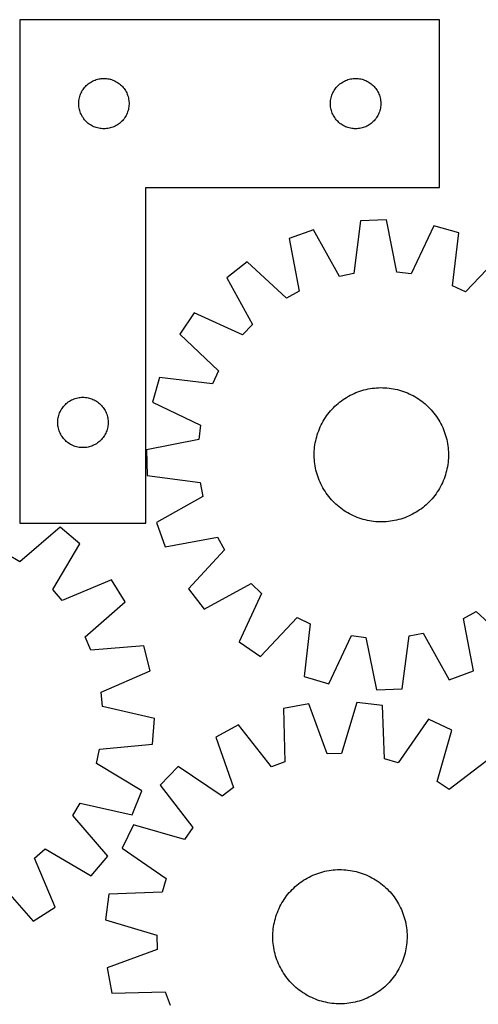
# Model space of a CAD drawing. Header units: millimetres. Extents: x 7 to 1493, y 7 to 2993.
# Tile 12 of 13: x 896 to 1170, y 2407 to 2993. Entities that reach past the tile are written whole.
import ezdxf

# ---------------------------------------------------------------- set-up
doc = ezdxf.new("R2010")
doc.units = ezdxf.units.MM
doc.layers.add('COMMON', color=5, linetype='CONTINUOUS', true_color=0x0000ff)
doc.layers.add('CUT', color=7, linetype='CONTINUOUS', true_color=0x000000)

msp = doc.modelspace()

# ---------------------------------------------------------------- linework, layer by layer
at = {"layer": 'COMMON'}
msp.add_line((896.322894, 2993.47663), (896.322894, 2743.47663), dxfattribs=at)
at = {"layer": 'CUT'}
for p, q in [((896.422895, 2993.47663), (896.422895, 2693.47663)), ((1146.422895, 2993.47663), (896.422895, 2993.47663)), ((1146.422895, 2893.47663), (1146.422895, 2993.47663)), ((939.716488, 2956.893936), (940.416087, 2957.221384)), ((940.416087, 2957.221384), (941.131614, 2957.512382)), ((941.131614, 2957.512382), (941.861173, 2957.766161)), ((941.861173, 2957.766161), (942.602829, 2957.982046)), ((942.602829, 2957.982046), (943.354614, 2958.159465)), ((943.354614, 2958.159465), (944.114537, 2958.297949)), ((944.114537, 2958.297949), (944.88058, 2958.397128)), ((944.88058, 2958.397128), (945.650714, 2958.456742)), ((945.650714, 2958.456742), (946.422895, 2958.47663)), ((946.422895, 2958.47663), (947.195077, 2958.456742)), ((947.195077, 2958.456742), (947.96521, 2958.397128)), ((947.96521, 2958.397128), (948.731254, 2958.297949)), ((948.731254, 2958.297949), (949.491176, 2958.159465)), ((949.491176, 2958.159465), (950.242962, 2957.982046)), ((950.242962, 2957.982046), (950.984618, 2957.766161)), ((950.984618, 2957.766161), (951.714177, 2957.512382)), ((951.714177, 2957.512382), (952.429704, 2957.221384)), ((952.429704, 2957.221384), (953.129302, 2956.893936)), ((1089.716488, 2956.893936), (1090.416087, 2957.221384)), ((1090.416087, 2957.221384), (1091.131614, 2957.512382)), ((1091.131614, 2957.512382), (1091.861173, 2957.766161)), ((1091.861173, 2957.766161), (1092.602829, 2957.982046)), ((1092.602829, 2957.982046), (1093.354614, 2958.159465)), ((1093.354614, 2958.159465), (1094.114537, 2958.297949)), ((1094.114537, 2958.297949), (1094.88058, 2958.397128)), ((1094.88058, 2958.397128), (1095.650714, 2958.456742)), ((1095.650714, 2958.456742), (1096.422895, 2958.47663)), ((1096.422895, 2958.47663), (1097.195077, 2958.456742)), ((1097.195077, 2958.456742), (1097.96521, 2958.397128)), ((1097.96521, 2958.397128), (1098.731254, 2958.297949)), ((1098.731254, 2958.297949), (1099.491176, 2958.159465)), ((1099.491176, 2958.159465), (1100.242962, 2957.982046)), ((1100.242962, 2957.982046), (1100.984618, 2957.766161)), ((1100.984618, 2957.766161), (1101.714177, 2957.512382)), ((1101.714177, 2957.512382), (1102.429704, 2957.221384)), ((1102.429704, 2957.221384), (1103.129302, 2956.893936)), ((933.182713, 2950.526281), (933.563176, 2951.198522)), ((933.563176, 2951.198522), (933.97774, 2951.850286)), ((933.97774, 2951.850286), (934.425307, 2952.479844)), ((934.425307, 2952.479844), (934.904689, 2953.085528)), ((934.904689, 2953.085528), (935.414615, 2953.66573)), ((935.414615, 2953.66573), (935.953733, 2954.218913)), ((935.953733, 2954.218913), (936.520614, 2954.743609)), ((936.520614, 2954.743609), (937.113753, 2955.238427)), ((937.113753, 2955.238427), (937.731579, 2955.702055)), ((937.731579, 2955.702055), (938.372452, 2956.133264)), ((938.372452, 2956.133264), (939.034674, 2956.530909)), ((939.034674, 2956.530909), (939.716488, 2956.893936)), ((953.129302, 2956.893936), (953.811116, 2956.530909)), ((953.811116, 2956.530909), (954.473338, 2956.133264)), ((954.473338, 2956.133264), (955.114212, 2955.702055)), ((955.114212, 2955.702055), (955.732038, 2955.238427)), ((955.732038, 2955.238427), (956.325177, 2954.743609)), ((956.325177, 2954.743609), (956.892058, 2954.218913)), ((956.892058, 2954.218913), (957.431176, 2953.66573)), ((957.431176, 2953.66573), (957.941102, 2953.085528)), ((957.941102, 2953.085528), (958.420484, 2952.479844)), ((958.420484, 2952.479844), (958.868051, 2951.850286)), ((958.868051, 2951.850286), (959.282615, 2951.198522)), ((959.282615, 2951.198522), (959.663077, 2950.526281)), ((1083.182713, 2950.526281), (1083.563176, 2951.198522)), ((1083.563176, 2951.198522), (1083.97774, 2951.850286)), ((1083.97774, 2951.850286), (1084.425307, 2952.479844)), ((1084.425307, 2952.479844), (1084.904689, 2953.085528)), ((1084.904689, 2953.085528), (1085.414615, 2953.66573)), ((1085.414615, 2953.66573), (1085.953733, 2954.218913)), ((1085.953733, 2954.218913), (1086.520614, 2954.743609)), ((1086.520614, 2954.743609), (1087.113753, 2955.238427)), ((1087.113753, 2955.238427), (1087.731579, 2955.702055)), ((1087.731579, 2955.702055), (1088.372452, 2956.133264)), ((1088.372452, 2956.133264), (1089.034674, 2956.530909)), ((1089.034674, 2956.530909), (1089.716488, 2956.893936)), ((1103.129302, 2956.893936), (1103.811116, 2956.530909)), ((1103.811116, 2956.530909), (1104.473338, 2956.133264)), ((1104.473338, 2956.133264), (1105.114212, 2955.702055)), ((1105.114212, 2955.702055), (1105.732038, 2955.238427)), ((1105.732038, 2955.238427), (1106.325177, 2954.743609)), ((1106.325177, 2954.743609), (1106.892058, 2954.218913)), ((1106.892058, 2954.218913), (1107.431176, 2953.66573)), ((1107.431176, 2953.66573), (1107.941102, 2953.085528)), ((1107.941102, 2953.085528), (1108.420484, 2952.479844)), ((1108.420484, 2952.479844), (1108.868051, 2951.850286)), ((1108.868051, 2951.850286), (1109.282615, 2951.198522)), ((1109.282615, 2951.198522), (1109.663077, 2950.526281)), ((931.467632, 2944.634262), (931.547055, 2945.402605)), ((931.547055, 2945.402605), (931.665926, 2946.165842)), ((931.665926, 2946.165842), (931.82393, 2946.921946)), ((931.82393, 2946.921946), (932.020647, 2947.668915)), ((932.020647, 2947.668915), (932.255557, 2948.404766)), ((932.255557, 2948.404766), (932.528036, 2949.127549)), ((932.528036, 2949.127549), (932.837361, 2949.835346)), ((932.837361, 2949.835346), (933.182713, 2950.526281)), ((959.663077, 2950.526281), (960.008429, 2949.835346)), ((960.008429, 2949.835346), (960.317755, 2949.127549)), ((960.317755, 2949.127549), (960.590234, 2948.404766)), ((960.590234, 2948.404766), (960.825143, 2947.668915)), ((960.825143, 2947.668915), (961.021861, 2946.921946)), ((961.021861, 2946.921946), (961.179865, 2946.165842)), ((961.179865, 2946.165842), (961.298735, 2945.402605)), ((961.298735, 2945.402605), (961.378158, 2944.634262)), ((1081.467632, 2944.634262), (1081.547055, 2945.402605)), ((1081.547055, 2945.402605), (1081.665926, 2946.165842)), ((1081.665926, 2946.165842), (1081.82393, 2946.921946)), ((1081.82393, 2946.921946), (1082.020647, 2947.668915)), ((1082.020647, 2947.668915), (1082.255557, 2948.404766)), ((1082.255557, 2948.404766), (1082.528036, 2949.127549)), ((1082.528036, 2949.127549), (1082.837361, 2949.835346)), ((1082.837361, 2949.835346), (1083.182713, 2950.526281)), ((1109.663077, 2950.526281), (1110.008429, 2949.835346)), ((1110.008429, 2949.835346), (1110.317755, 2949.127549)), ((1110.317755, 2949.127549), (1110.590234, 2948.404766)), ((1110.590234, 2948.404766), (1110.825143, 2947.668915)), ((1110.825143, 2947.668915), (1111.021861, 2946.921946)), ((1111.021861, 2946.921946), (1111.179865, 2946.165842)), ((1111.179865, 2946.165842), (1111.298735, 2945.402605)), ((1111.298735, 2945.402605), (1111.378158, 2944.634262)), ((931.427868, 2943.862849), (931.467632, 2944.634262)), ((931.427868, 2943.090411), (931.427868, 2943.862849)), ((931.467632, 2942.318998), (931.427868, 2943.090411)), ((931.547055, 2941.550655), (931.467632, 2942.318998)), ((931.665926, 2940.787419), (931.547055, 2941.550655)), ((931.82393, 2940.031314), (931.665926, 2940.787419)), ((932.020647, 2939.284346), (931.82393, 2940.031314)), ((961.021861, 2940.031314), (960.825143, 2939.284346)), ((961.179865, 2940.787419), (961.021861, 2940.031314)), ((961.298735, 2941.550655), (961.179865, 2940.787419)), ((961.378158, 2942.318998), (961.298735, 2941.550655)), ((961.378158, 2944.634262), (961.417922, 2943.862849)), ((961.417922, 2943.090411), (961.378158, 2942.318998)), ((961.417922, 2943.862849), (961.417922, 2943.090411)), ((1081.427868, 2943.862849), (1081.467632, 2944.634262)), ((1081.427868, 2943.090411), (1081.427868, 2943.862849)), ((1081.467632, 2942.318998), (1081.427868, 2943.090411)), ((1081.547055, 2941.550655), (1081.467632, 2942.318998)), ((1081.665926, 2940.787419), (1081.547055, 2941.550655)), ((1081.82393, 2940.031314), (1081.665926, 2940.787419)), ((1082.020647, 2939.284346), (1081.82393, 2940.031314)), ((1111.021861, 2940.031314), (1110.825143, 2939.284346)), ((1111.179865, 2940.787419), (1111.021861, 2940.031314)), ((1111.298735, 2941.550655), (1111.179865, 2940.787419)), ((1111.378158, 2942.318998), (1111.298735, 2941.550655)), ((1111.378158, 2944.634262), (1111.417922, 2943.862849)), ((1111.417922, 2943.090411), (1111.378158, 2942.318998)), ((1111.417922, 2943.862849), (1111.417922, 2943.090411)), ((932.255557, 2938.548494), (932.020647, 2939.284346)), ((932.528036, 2937.825712), (932.255557, 2938.548494)), ((932.837361, 2937.117914), (932.528036, 2937.825712)), ((933.182713, 2936.426979), (932.837361, 2937.117914)), ((933.563176, 2935.754738), (933.182713, 2936.426979)), ((933.97774, 2935.102974), (933.563176, 2935.754738)), ((934.425307, 2934.473416), (933.97774, 2935.102974)), ((934.904689, 2933.867732), (934.425307, 2934.473416)), ((935.414615, 2933.28753), (934.904689, 2933.867732)), ((957.941102, 2933.867732), (957.431176, 2933.28753)), ((958.420484, 2934.473416), (957.941102, 2933.867732)), ((958.868051, 2935.102974), (958.420484, 2934.473416)), ((959.282615, 2935.754738), (958.868051, 2935.102974)), ((959.663077, 2936.426979), (959.282615, 2935.754738)), ((960.008429, 2937.117914), (959.663077, 2936.426979)), ((960.317755, 2937.825712), (960.008429, 2937.117914)), ((960.590234, 2938.548494), (960.317755, 2937.825712)), ((960.825143, 2939.284346), (960.590234, 2938.548494)), ((1082.255557, 2938.548494), (1082.020647, 2939.284346)), ((1082.528036, 2937.825712), (1082.255557, 2938.548494)), ((1082.837361, 2937.117914), (1082.528036, 2937.825712)), ((1083.182713, 2936.426979), (1082.837361, 2937.117914)), ((1083.563176, 2935.754738), (1083.182713, 2936.426979)), ((1083.97774, 2935.102974), (1083.563176, 2935.754738)), ((1084.425307, 2934.473416), (1083.97774, 2935.102974)), ((1084.904689, 2933.867732), (1084.425307, 2934.473416)), ((1085.414615, 2933.28753), (1084.904689, 2933.867732)), ((1107.941102, 2933.867732), (1107.431176, 2933.28753)), ((1108.420484, 2934.473416), (1107.941102, 2933.867732)), ((1108.868051, 2935.102974), (1108.420484, 2934.473416)), ((1109.282615, 2935.754738), (1108.868051, 2935.102974)), ((1109.663077, 2936.426979), (1109.282615, 2935.754738)), ((1110.008429, 2937.117914), (1109.663077, 2936.426979)), ((1110.317755, 2937.825712), (1110.008429, 2937.117914)), ((1110.590234, 2938.548494), (1110.317755, 2937.825712)), ((1110.825143, 2939.284346), (1110.590234, 2938.548494)), ((935.953733, 2932.734347), (935.414615, 2933.28753)), ((936.520614, 2932.209651), (935.953733, 2932.734347)), ((937.113753, 2931.714833), (936.520614, 2932.209651)), ((937.731579, 2931.251205), (937.113753, 2931.714833)), ((938.372452, 2930.819997), (937.731579, 2931.251205)), ((939.034674, 2930.422352), (938.372452, 2930.819997)), ((939.716488, 2930.059324), (939.034674, 2930.422352)), ((940.416087, 2929.731877), (939.716488, 2930.059324)), ((941.131614, 2929.440878), (940.416087, 2929.731877)), ((941.861173, 2929.187099), (941.131614, 2929.440878)), ((942.602829, 2928.971214), (941.861173, 2929.187099)), ((943.354614, 2928.793795), (942.602829, 2928.971214)), ((944.114537, 2928.655312), (943.354614, 2928.793795)), ((944.88058, 2928.556132), (944.114537, 2928.655312)), ((945.650714, 2928.496519), (944.88058, 2928.556132)), ((946.422895, 2928.47663), (945.650714, 2928.496519)), ((947.195077, 2928.496519), (946.422895, 2928.47663)), ((947.96521, 2928.556132), (947.195077, 2928.496519)), ((948.731254, 2928.655312), (947.96521, 2928.556132)), ((949.491176, 2928.793795), (948.731254, 2928.655312)), ((950.242962, 2928.971214), (949.491176, 2928.793795)), ((950.984618, 2929.187099), (950.242962, 2928.971214)), ((951.714177, 2929.440878), (950.984618, 2929.187099)), ((952.429704, 2929.731877), (951.714177, 2929.440878)), ((953.129302, 2930.059324), (952.429704, 2929.731877)), ((953.811116, 2930.422352), (953.129302, 2930.059324)), ((954.473338, 2930.819997), (953.811116, 2930.422352)), ((955.114212, 2931.251205), (954.473338, 2930.819997)), ((955.732038, 2931.714833), (955.114212, 2931.251205)), ((956.325177, 2932.209651), (955.732038, 2931.714833)), ((956.892058, 2932.734347), (956.325177, 2932.209651)), ((957.431176, 2933.28753), (956.892058, 2932.734347)), ((1085.953733, 2932.734347), (1085.414615, 2933.28753)), ((1086.520614, 2932.209651), (1085.953733, 2932.734347)), ((1087.113753, 2931.714833), (1086.520614, 2932.209651)), ((1087.731579, 2931.251205), (1087.113753, 2931.714833)), ((1088.372452, 2930.819997), (1087.731579, 2931.251205)), ((1089.034674, 2930.422352), (1088.372452, 2930.819997)), ((1089.716488, 2930.059324), (1089.034674, 2930.422352)), ((1090.416087, 2929.731877), (1089.716488, 2930.059324)), ((1091.131614, 2929.440878), (1090.416087, 2929.731877)), ((1091.861173, 2929.187099), (1091.131614, 2929.440878)), ((1092.602829, 2928.971214), (1091.861173, 2929.187099)), ((1093.354614, 2928.793795), (1092.602829, 2928.971214)), ((1094.114537, 2928.655312), (1093.354614, 2928.793795)), ((1094.88058, 2928.556132), (1094.114537, 2928.655312)), ((1095.650714, 2928.496519), (1094.88058, 2928.556132)), ((1096.422895, 2928.47663), (1095.650714, 2928.496519)), ((1097.195077, 2928.496519), (1096.422895, 2928.47663)), ((1097.96521, 2928.556132), (1097.195077, 2928.496519)), ((1098.731254, 2928.655312), (1097.96521, 2928.556132)), ((1099.491176, 2928.793795), (1098.731254, 2928.655312)), ((1100.242962, 2928.971214), (1099.491176, 2928.793795)), ((1100.984618, 2929.187099), (1100.242962, 2928.971214)), ((1101.714177, 2929.440878), (1100.984618, 2929.187099)), ((1102.429704, 2929.731877), (1101.714177, 2929.440878)), ((1103.129302, 2930.059324), (1102.429704, 2929.731877)), ((1103.811116, 2930.422352), (1103.129302, 2930.059324)), ((1104.473338, 2930.819997), (1103.811116, 2930.422352)), ((1105.114212, 2931.251205), (1104.473338, 2930.819997)), ((1105.732038, 2931.714833), (1105.114212, 2931.251205)), ((1106.325177, 2932.209651), (1105.732038, 2931.714833)), ((1106.892058, 2932.734347), (1106.325177, 2932.209651)), ((1107.431176, 2933.28753), (1106.892058, 2932.734347)), ((971.422895, 2693.47663), (971.422895, 2893.47663)), ((971.422895, 2893.47663), (1146.422895, 2893.47663)), ((1099.352527, 2873.663475), (1095.269738, 2842.162593)), ((1114.729838, 2874.181989), (1099.352527, 2873.663475)), ((1120.925324, 2843.027685), (1114.729838, 2874.181989)), ((1143.051767, 2870.669992), (1129.434496, 2841.972524)), ((1157.836689, 2866.411278), (1143.051767, 2870.669992)), ((1071.331504, 2868.251625), (1056.867042, 2863.006638)), ((1086.850972, 2840.536631), (1071.331504, 2868.251625)), ((1154.101737, 2834.867263), (1157.836689, 2866.411278)), ((1056.867042, 2863.006638), (1062.718387, 2831.785868)), ((1183.687178, 2854.319213), (1161.868378, 2831.234267)), ((1031.88982, 2849.200691), (1019.754089, 2839.742648)), ((1055.214115, 2827.637945), (1031.88982, 2849.200691)), ((1019.754089, 2839.742648), (1034.966798, 2811.858095)), ((1095.269738, 2842.162593), (1086.850972, 2840.536631)), ((1129.434496, 2841.972524), (1120.925324, 2843.027685)), ((1161.868378, 2831.234267), (1154.101737, 2834.867263)), ((1062.718387, 2831.785868), (1055.214115, 2827.637945)), ((1000.265611, 2818.894025), (991.646542, 2806.148744)), ((1029.111589, 2805.594239), (1000.265611, 2818.894025)), ((1034.966798, 2811.858095), (1029.111589, 2805.594239)), ((991.646542, 2806.148744), (1014.731488, 2784.329945)), ((1014.731488, 2784.329945), (1011.098491, 2776.563304)), ((979.554476, 2780.298255), (975.295762, 2765.513334)), ((1011.098491, 2776.563304), (979.554476, 2780.298255)), ((1092.127349, 2769.068637), (1093.231854, 2769.667866)), ((1093.231854, 2769.667866), (1094.354636, 2770.232107)), ((1094.354636, 2770.232107), (1095.494588, 2770.760801)), ((1095.494588, 2770.760801), (1096.650583, 2771.253428)), ((1096.650583, 2771.253428), (1097.821482, 2771.709501)), ((1097.821482, 2771.709501), (1099.006129, 2772.12857)), ((1099.006129, 2772.12857), (1100.203354, 2772.510222)), ((1100.203354, 2772.510222), (1101.411977, 2772.85408)), ((1101.411977, 2772.85408), (1102.630804, 2773.159804)), ((1102.630804, 2773.159804), (1103.858633, 2773.427093)), ((1103.858633, 2773.427093), (1105.094251, 2773.655683)), ((1105.094251, 2773.655683), (1106.33644, 2773.845349)), ((1106.33644, 2773.845349), (1107.583974, 2773.995903)), ((1107.583974, 2773.995903), (1108.835621, 2774.107196)), ((1108.835621, 2774.107196), (1110.090147, 2774.17912)), ((1110.090147, 2774.17912), (1111.346312, 2774.211602)), ((1111.346312, 2774.211602), (1112.602878, 2774.204612)), ((1112.602878, 2774.204612), (1113.858604, 2774.158155)), ((1113.858604, 2774.158155), (1115.112252, 2774.072278)), ((1115.112252, 2774.072278), (1116.362583, 2773.947065)), ((1116.362583, 2773.947065), (1117.608364, 2773.78264)), ((1117.608364, 2773.78264), (1118.848366, 2773.579165)), ((1118.848366, 2773.579165), (1120.081365, 2773.336841)), ((1120.081365, 2773.336841), (1121.306144, 2773.055907)), ((1121.306144, 2773.055907), (1122.521494, 2772.736641)), ((1122.521494, 2772.736641), (1123.726216, 2772.379357)), ((1123.726216, 2772.379357), (1124.919121, 2771.984409)), ((1124.919121, 2771.984409), (1126.099032, 2771.552185)), ((1126.099032, 2771.552185), (1127.264784, 2771.083112)), ((1127.264784, 2771.083112), (1128.415227, 2770.577654)), ((1128.415227, 2770.577654), (1129.549225, 2770.036309)), ((1129.549225, 2770.036309), (1130.66566, 2769.459611)), ((1130.66566, 2769.459611), (1131.763429, 2768.84813)), ((922.404689, 2763.085528), (922.914615, 2763.66573)), ((922.914615, 2763.66573), (923.453733, 2764.218913)), ((923.453733, 2764.218913), (924.020614, 2764.743609)), ((924.020614, 2764.743609), (924.613753, 2765.238427)), ((924.613753, 2765.238427), (925.231579, 2765.702055)), ((925.231579, 2765.702055), (925.872452, 2766.133264)), ((925.872452, 2766.133264), (926.534674, 2766.530909)), ((926.534674, 2766.530909), (927.216488, 2766.893936)), ((927.216488, 2766.893936), (927.916087, 2767.221384)), ((927.916087, 2767.221384), (928.631614, 2767.512382)), ((928.631614, 2767.512382), (929.361173, 2767.766161)), ((929.361173, 2767.766161), (930.102829, 2767.982046)), ((930.102829, 2767.982046), (930.854614, 2768.159465)), ((930.854614, 2768.159465), (931.614537, 2768.297949)), ((931.614537, 2768.297949), (932.38058, 2768.397128)), ((932.38058, 2768.397128), (933.150714, 2768.456742)), ((933.150714, 2768.456742), (933.922895, 2768.47663)), ((933.922895, 2768.47663), (934.695077, 2768.456742)), ((934.695077, 2768.456742), (935.46521, 2768.397128)), ((935.46521, 2768.397128), (936.231254, 2768.297949)), ((936.231254, 2768.297949), (936.991176, 2768.159465)), ((936.991176, 2768.159465), (937.742962, 2767.982046)), ((937.742962, 2767.982046), (938.484618, 2767.766161)), ((938.484618, 2767.766161), (939.214177, 2767.512382)), ((939.214177, 2767.512382), (939.929704, 2767.221384)), ((939.929704, 2767.221384), (940.629302, 2766.893936)), ((940.629302, 2766.893936), (941.311116, 2766.530909)), ((941.311116, 2766.530909), (941.973338, 2766.133264)), ((941.973338, 2766.133264), (942.614212, 2765.702055)), ((942.614212, 2765.702055), (943.232038, 2765.238427)), ((943.232038, 2765.238427), (943.825177, 2764.743609)), ((943.825177, 2764.743609), (944.392058, 2764.218913)), ((944.392058, 2764.218913), (944.931176, 2763.66573)), ((944.931176, 2763.66573), (945.441102, 2763.085528)), ((975.295762, 2765.513334), (1003.993231, 2751.896063)), ((1084.075816, 2763.093128), (1084.996599, 2763.948211)), ((1084.996599, 2763.948211), (1085.943786, 2764.773949)), ((1085.943786, 2764.773949), (1086.916443, 2765.569528)), ((1086.916443, 2765.569528), (1087.913609, 2766.334163)), ((1087.913609, 2766.334163), (1088.934301, 2767.067098)), ((1088.934301, 2767.067098), (1089.977512, 2767.767611)), ((1089.977512, 2767.767611), (1091.042212, 2768.43501)), ((1091.042212, 2768.43501), (1092.127349, 2769.068637)), ((1131.763429, 2768.84813), (1132.84145, 2768.202469)), ((1132.84145, 2768.202469), (1133.898658, 2767.523265)), ((1133.898658, 2767.523265), (1134.93401, 2766.811188)), ((1134.93401, 2766.811188), (1135.946484, 2766.066941)), ((1135.946484, 2766.066941), (1136.935081, 2765.29126)), ((1136.935081, 2765.29126), (1137.898826, 2764.484908)), ((1137.898826, 2764.484908), (1138.836767, 2763.648682)), ((1138.836767, 2763.648682), (1139.747979, 2762.783408)), ((919.32393, 2756.921946), (919.520647, 2757.668915)), ((919.520647, 2757.668915), (919.755557, 2758.404766)), ((919.755557, 2758.404766), (920.028036, 2759.127549)), ((920.028036, 2759.127549), (920.337361, 2759.835346)), ((920.337361, 2759.835346), (920.682713, 2760.526281)), ((920.682713, 2760.526281), (921.063176, 2761.198522)), ((921.063176, 2761.198522), (921.47774, 2761.850286)), ((921.47774, 2761.850286), (921.925307, 2762.479844)), ((921.925307, 2762.479844), (922.404689, 2763.085528)), ((945.441102, 2763.085528), (945.920484, 2762.479844)), ((945.920484, 2762.479844), (946.368051, 2761.850286)), ((946.368051, 2761.850286), (946.782615, 2761.198522)), ((946.782615, 2761.198522), (947.163077, 2760.526281)), ((947.163077, 2760.526281), (947.508429, 2759.835346)), ((947.508429, 2759.835346), (947.817755, 2759.127549)), ((947.817755, 2759.127549), (948.090234, 2758.404766)), ((948.090234, 2758.404766), (948.325143, 2757.668915)), ((948.325143, 2757.668915), (948.521861, 2756.921946)), ((1079.154567, 2757.395576), (1079.898813, 2758.408051)), ((1079.898813, 2758.408051), (1080.674495, 2759.396648)), ((1080.674495, 2759.396648), (1081.480847, 2760.360392)), ((1081.480847, 2760.360392), (1082.317072, 2761.298333)), ((1082.317072, 2761.298333), (1083.182347, 2762.209545)), ((1083.182347, 2762.209545), (1084.075816, 2763.093128)), ((1139.747979, 2762.783408), (1140.631562, 2761.889938)), ((1140.631562, 2761.889938), (1141.486644, 2760.969156)), ((1141.486644, 2760.969156), (1142.312383, 2760.021969)), ((1142.312383, 2760.021969), (1143.107962, 2759.049312)), ((1143.107962, 2759.049312), (1143.872596, 2758.052145)), ((1143.872596, 2758.052145), (1144.605531, 2757.031453)), ((918.927868, 2753.862849), (918.967632, 2754.634262)), ((918.927868, 2753.090411), (918.927868, 2753.862849)), ((918.967632, 2752.318998), (918.927868, 2753.090411)), ((918.967632, 2754.634262), (919.047055, 2755.402605)), ((919.047055, 2751.550655), (918.967632, 2752.318998)), ((919.047055, 2755.402605), (919.165926, 2756.165842)), ((919.165926, 2756.165842), (919.32393, 2756.921946)), ((948.521861, 2756.921946), (948.679865, 2756.165842)), ((948.679865, 2756.165842), (948.798735, 2755.402605)), ((948.798735, 2755.402605), (948.878158, 2754.634262)), ((948.878158, 2752.318998), (948.798735, 2751.550655)), ((948.878158, 2754.634262), (948.917922, 2753.862849)), ((948.917922, 2753.090411), (948.878158, 2752.318998)), ((948.917922, 2753.862849), (948.917922, 2753.090411)), ((1003.993231, 2751.896063), (1002.93807, 2743.386891)), ((1075.388101, 2750.876793), (1075.929446, 2752.010792)), ((1075.929446, 2752.010792), (1076.506144, 2753.127226)), ((1076.506144, 2753.127226), (1077.117625, 2754.224996)), ((1077.117625, 2754.224996), (1077.763286, 2755.303016)), ((1077.763286, 2755.303016), (1078.44249, 2756.360224)), ((1078.44249, 2756.360224), (1079.154567, 2757.395576)), ((1144.605531, 2757.031453), (1145.306044, 2755.988243)), ((1145.306044, 2755.988243), (1145.973444, 2754.923543)), ((1145.973444, 2754.923543), (1146.607071, 2753.838406)), ((1146.607071, 2753.838406), (1147.2063, 2752.733901)), ((1147.2063, 2752.733901), (1147.77054, 2751.611119)), ((919.165926, 2750.787419), (919.047055, 2751.550655)), ((919.32393, 2750.031314), (919.165926, 2750.787419)), ((919.520647, 2749.284346), (919.32393, 2750.031314)), ((919.755557, 2748.548494), (919.520647, 2749.284346)), ((920.028036, 2747.825712), (919.755557, 2748.548494)), ((920.337361, 2747.117914), (920.028036, 2747.825712)), ((920.682713, 2746.426979), (920.337361, 2747.117914)), ((921.063176, 2745.754738), (920.682713, 2746.426979)), ((947.163077, 2746.426979), (946.782615, 2745.754738)), ((947.508429, 2747.117914), (947.163077, 2746.426979)), ((947.817755, 2747.825712), (947.508429, 2747.117914)), ((948.090234, 2748.548494), (947.817755, 2747.825712)), ((948.325143, 2749.284346), (948.090234, 2748.548494)), ((948.521861, 2750.031314), (948.325143, 2749.284346)), ((948.679865, 2750.787419), (948.521861, 2750.031314)), ((948.798735, 2751.550655), (948.679865, 2750.787419)), ((1073.229114, 2744.983061), (1073.586397, 2746.187783)), ((1073.586397, 2746.187783), (1073.981346, 2747.380688)), ((1073.981346, 2747.380688), (1074.41357, 2748.560598)), ((1074.41357, 2748.560598), (1074.882643, 2749.72635)), ((1074.882643, 2749.72635), (1075.388101, 2750.876793)), ((1147.77054, 2751.611119), (1148.299235, 2750.471167)), ((1148.299235, 2750.471167), (1148.791861, 2749.315172)), ((1148.791861, 2749.315172), (1149.247934, 2748.144273)), ((1149.247934, 2748.144273), (1149.667004, 2746.959626)), ((1149.667004, 2746.959626), (1150.048655, 2745.762401)), ((921.47774, 2745.102974), (921.063176, 2745.754738)), ((921.925307, 2744.473416), (921.47774, 2745.102974)), ((922.404689, 2743.867732), (921.925307, 2744.473416)), ((922.914615, 2743.28753), (922.404689, 2743.867732)), ((923.453733, 2742.734347), (922.914615, 2743.28753)), ((924.020614, 2742.209651), (923.453733, 2742.734347)), ((924.613753, 2741.714833), (924.020614, 2742.209651)), ((925.231579, 2741.251205), (924.613753, 2741.714833)), ((925.872452, 2740.819997), (925.231579, 2741.251205)), ((926.534674, 2740.422352), (925.872452, 2740.819997)), ((927.216488, 2740.059324), (926.534674, 2740.422352)), ((927.916087, 2739.731877), (927.216488, 2740.059324)), ((940.629302, 2740.059324), (939.929704, 2739.731877)), ((941.311116, 2740.422352), (940.629302, 2740.059324)), ((941.973338, 2740.819997), (941.311116, 2740.422352)), ((942.614212, 2741.251205), (941.973338, 2740.819997)), ((943.232038, 2741.714833), (942.614212, 2741.251205)), ((943.825177, 2742.209651), (943.232038, 2741.714833)), ((944.392058, 2742.734347), (943.825177, 2742.209651)), ((944.931176, 2743.28753), (944.392058, 2742.734347)), ((945.441102, 2743.867732), (944.931176, 2743.28753)), ((945.920484, 2744.473416), (945.441102, 2743.867732)), ((946.368051, 2745.102974), (945.920484, 2744.473416)), ((946.782615, 2745.754738), (946.368051, 2745.102974)), ((1002.93807, 2743.386891), (971.783765, 2737.191404)), ((1072.01869, 2738.82415), (1072.183115, 2740.069931)), ((1072.183115, 2740.069931), (1072.38659, 2741.309933)), ((1072.38659, 2741.309933), (1072.628914, 2742.542932)), ((1072.628914, 2742.542932), (1072.909847, 2743.767711)), ((1072.909847, 2743.767711), (1073.229114, 2744.983061)), ((1150.048655, 2745.762401), (1150.392513, 2744.553778)), ((1150.392513, 2744.553778), (1150.698237, 2743.334951)), ((1150.698237, 2743.334951), (1150.965526, 2742.107122)), ((1150.965526, 2742.107122), (1151.194116, 2740.871503)), ((1151.194116, 2740.871503), (1151.383782, 2739.629314)), ((928.631614, 2739.440878), (927.916087, 2739.731877)), ((929.361173, 2739.187099), (928.631614, 2739.440878)), ((930.102829, 2738.971214), (929.361173, 2739.187099)), ((930.854614, 2738.793795), (930.102829, 2738.971214)), ((931.614537, 2738.655312), (930.854614, 2738.793795)), ((932.38058, 2738.556132), (931.614537, 2738.655312)), ((933.150714, 2738.496519), (932.38058, 2738.556132)), ((933.922895, 2738.47663), (933.150714, 2738.496519)), ((934.695077, 2738.496519), (933.922895, 2738.47663)), ((935.46521, 2738.556132), (934.695077, 2738.496519)), ((936.231254, 2738.655312), (935.46521, 2738.556132)), ((936.991176, 2738.793795), (936.231254, 2738.655312)), ((937.742962, 2738.971214), (936.991176, 2738.793795)), ((938.484618, 2739.187099), (937.742962, 2738.971214)), ((939.214177, 2739.440878), (938.484618, 2739.187099)), ((939.929704, 2739.731877), (939.214177, 2739.440878)), ((971.783765, 2737.191404), (972.30228, 2721.814093)), ((1071.754152, 2733.807879), (1071.761143, 2735.064445)), ((1071.761143, 2735.064445), (1071.8076, 2736.320171)), ((1071.8076, 2736.320171), (1071.893477, 2737.573818)), ((1071.893477, 2737.573818), (1072.01869, 2738.82415)), ((1151.383782, 2739.629314), (1151.534336, 2738.381781)), ((1151.534336, 2738.381781), (1151.64563, 2737.130134)), ((1151.64563, 2737.130134), (1151.717553, 2735.875608)), ((1151.717553, 2735.875608), (1151.750036, 2734.619443)), ((1151.750036, 2734.619443), (1151.743045, 2733.362877)), ((1071.786635, 2732.551713), (1071.754152, 2733.807879)), ((1071.858558, 2731.297188), (1071.786635, 2732.551713)), ((1071.969852, 2730.045541), (1071.858558, 2731.297188)), ((1072.120406, 2728.798007), (1071.969852, 2730.045541)), ((1072.310072, 2727.555818), (1072.120406, 2728.798007)), ((1151.321073, 2728.35739), (1151.117598, 2727.117388)), ((1151.485498, 2729.603172), (1151.321073, 2728.35739)), ((1151.610711, 2730.853503), (1151.485498, 2729.603172)), ((1151.696588, 2732.10715), (1151.610711, 2730.853503)), ((1151.743045, 2733.362877), (1151.696588, 2732.10715)), ((1072.538662, 2726.320199), (1072.310072, 2727.555818)), ((1072.805951, 2725.09237), (1072.538662, 2726.320199)), ((1073.111675, 2723.873543), (1072.805951, 2725.09237)), ((1073.455533, 2722.664921), (1073.111675, 2723.873543)), ((1073.837185, 2721.467695), (1073.455533, 2722.664921)), ((1150.275075, 2723.444261), (1149.917791, 2722.239539)), ((1150.594341, 2724.659611), (1150.275075, 2723.444261)), ((1150.875274, 2725.88439), (1150.594341, 2724.659611)), ((1151.117598, 2727.117388), (1150.875274, 2725.88439)), ((972.30228, 2721.814093), (1003.803162, 2717.731304)), ((1003.803162, 2717.731304), (1005.429123, 2709.312538)), ((1074.256254, 2720.283049), (1073.837185, 2721.467695)), ((1074.712327, 2719.11215), (1074.256254, 2720.283049)), ((1075.204954, 2717.956154), (1074.712327, 2719.11215)), ((1075.733648, 2716.816203), (1075.204954, 2717.956154)), ((1076.297888, 2715.693421), (1075.733648, 2716.816203)), ((1148.116087, 2717.550528), (1147.574742, 2716.41653)), ((1148.621546, 2718.700971), (1148.116087, 2717.550528)), ((1149.090618, 2719.866723), (1148.621546, 2718.700971)), ((1149.522842, 2721.046634), (1149.090618, 2719.866723)), ((1149.917791, 2722.239539), (1149.522842, 2721.046634)), ((1076.897118, 2714.588916), (1076.297888, 2715.693421)), ((1077.530745, 2713.503778), (1076.897118, 2714.588916)), ((1078.198144, 2712.439079), (1077.530745, 2713.503778)), ((1078.898657, 2711.395868), (1078.198144, 2712.439079)), ((1079.631592, 2710.375176), (1078.898657, 2711.395868)), ((1144.349621, 2711.031745), (1143.605375, 2710.019271)), ((1145.061698, 2712.067097), (1144.349621, 2711.031745)), ((1145.740902, 2713.124305), (1145.061698, 2712.067097)), ((1146.386563, 2714.202325), (1145.740902, 2713.124305)), ((1146.998045, 2715.300095), (1146.386563, 2714.202325)), ((1147.574742, 2716.41653), (1146.998045, 2715.300095)), ((1005.429123, 2709.312538), (977.71413, 2693.793071)), ((1080.396227, 2709.378009), (1079.631592, 2710.375176)), ((1081.191806, 2708.405353), (1080.396227, 2709.378009)), ((1082.017544, 2707.458166), (1081.191806, 2708.405353)), ((1082.872626, 2706.537383), (1082.017544, 2707.458166)), ((1083.756209, 2705.643914), (1082.872626, 2706.537383)), ((1084.667421, 2704.778639), (1083.756209, 2705.643914)), ((1085.605362, 2703.942413), (1084.667421, 2704.778639)), ((1139.428372, 2705.334193), (1138.507589, 2704.47911)), ((1140.321841, 2706.217776), (1139.428372, 2705.334193)), ((1141.187116, 2707.128988), (1140.321841, 2706.217776)), ((1142.023341, 2708.066929), (1141.187116, 2707.128988)), ((1142.829693, 2709.030674), (1142.023341, 2708.066929)), ((1143.605375, 2710.019271), (1142.829693, 2709.030674)), ((1086.569107, 2703.136062), (1085.605362, 2703.942413)), ((1087.557704, 2702.36038), (1086.569107, 2703.136062)), ((1088.570178, 2701.616133), (1087.557704, 2702.36038)), ((1089.60553, 2700.904057), (1088.570178, 2701.616133)), ((1090.662738, 2700.224853), (1089.60553, 2700.904057)), ((1091.740759, 2699.579191), (1090.662738, 2700.224853)), ((1092.838528, 2698.96771), (1091.740759, 2699.579191)), ((1093.954963, 2698.391012), (1092.838528, 2698.96771)), ((1131.376839, 2699.358684), (1130.272334, 2698.759455)), ((1132.461977, 2699.992311), (1131.376839, 2699.358684)), ((1133.526676, 2700.65971), (1132.461977, 2699.992311)), ((1134.569887, 2701.360223), (1133.526676, 2700.65971)), ((1135.590579, 2702.093159), (1134.569887, 2701.360223)), ((1136.587745, 2702.857793), (1135.590579, 2702.093159)), ((1137.560402, 2703.653372), (1136.587745, 2702.857793)), ((1138.507589, 2704.47911), (1137.560402, 2703.653372)), ((896.422895, 2693.47663), (971.422895, 2693.47663)), ((977.71413, 2693.793071), (982.959116, 2679.328609)), ((1095.088961, 2697.849667), (1093.954963, 2698.391012)), ((1096.239404, 2697.344209), (1095.088961, 2697.849667)), ((1097.405156, 2696.875137), (1096.239404, 2697.344209)), ((1098.585067, 2696.442913), (1097.405156, 2696.875137)), ((1099.777972, 2696.047964), (1098.585067, 2696.442913)), ((1100.982694, 2695.69068), (1099.777972, 2696.047964)), ((1102.198044, 2695.371414), (1100.982694, 2695.69068)), ((1103.422823, 2695.09048), (1102.198044, 2695.371414)), ((1104.655822, 2694.848156), (1103.422823, 2695.09048)), ((1105.895824, 2694.644682), (1104.655822, 2694.848156)), ((1107.141605, 2694.480257), (1105.895824, 2694.644682)), ((1108.391936, 2694.355044), (1107.141605, 2694.480257)), ((1109.645584, 2694.269166), (1108.391936, 2694.355044)), ((1110.90131, 2694.22271), (1109.645584, 2694.269166)), ((1112.157876, 2694.215719), (1110.90131, 2694.22271)), ((1113.414042, 2694.248201), (1112.157876, 2694.215719)), ((1114.668567, 2694.320125), (1113.414042, 2694.248201)), ((1115.920214, 2694.431419), (1114.668567, 2694.320125)), ((1117.167748, 2694.581973), (1115.920214, 2694.431419)), ((1118.409937, 2694.771638), (1117.167748, 2694.581973)), ((1119.645556, 2695.000228), (1118.409937, 2694.771638)), ((1120.873384, 2695.267518), (1119.645556, 2695.000228)), ((1122.092211, 2695.573242), (1120.873384, 2695.267518)), ((1123.300834, 2695.917099), (1122.092211, 2695.573242)), ((1124.498059, 2696.298751), (1123.300834, 2695.917099)), ((1125.682706, 2696.71782), (1124.498059, 2696.298751)), ((1126.853605, 2697.173893), (1125.682706, 2696.71782)), ((1128.009601, 2697.66652), (1126.853605, 2697.173893)), ((1129.149552, 2698.195215), (1128.009601, 2697.66652)), ((1130.272334, 2698.759455), (1129.149552, 2698.195215)), ((920.336253, 2691.07751), (896.27758, 2670.337332)), ((932.136387, 2681.203941), (920.336253, 2691.07751)), ((982.959116, 2679.328609), (1014.179887, 2685.179954)), ((1014.179887, 2685.179954), (1018.32781, 2677.675681)), ((915.964986, 2653.864216), (932.136387, 2681.203941)), ((1018.32781, 2677.675681), (996.765064, 2654.351386)), ((896.27758, 2670.337332), (888.921801, 2674.743225)), ((950.889476, 2659.691445), (921.599251, 2647.400902)), ((959.06097, 2646.65468), (950.889476, 2659.691445)), ((921.599251, 2647.400902), (915.964986, 2653.864216)), ((996.765064, 2654.351386), (1006.223107, 2642.215656)), ((1006.223107, 2642.215656), (1034.107659, 2657.428364)), ((1034.107659, 2657.428364), (1040.371516, 2651.573155)), ((935.232614, 2625.650295), (959.06097, 2646.65468)), ((1040.371516, 2651.573155), (1027.07173, 2622.727178)), ((1160.785801, 2636.641454), (1168.290073, 2640.789376)), ((1168.290073, 2640.789376), (1191.614368, 2619.22663)), ((1039.81701, 2614.108108), (1061.63581, 2637.193054)), ((1061.63581, 2637.193054), (1069.402451, 2633.560058)), ((1166.637146, 2605.420683), (1160.785801, 2636.641454)), ((1069.402451, 2633.560058), (1065.667499, 2602.016043)), ((938.593844, 2617.762234), (935.232614, 2625.650295)), ((1027.07173, 2622.727178), (1039.81701, 2614.108108)), ((1080.452421, 2597.757329), (1094.069692, 2626.454797)), ((1094.069692, 2626.454797), (1102.578864, 2625.399637)), ((1102.578864, 2625.399637), (1108.77435, 2594.245332)), ((1124.151661, 2594.763846), (1128.23445, 2626.264729)), ((1128.23445, 2626.264729), (1136.653216, 2627.89069)), ((1136.653216, 2627.89069), (1152.172684, 2600.175696)), ((970.248491, 2620.400058), (938.593844, 2617.762234)), ((973.991461, 2605.476227), (970.248491, 2620.400058)), ((944.838636, 2592.863237), (973.991461, 2605.476227)), ((1152.172684, 2600.175696), (1166.637146, 2605.420683)), ((1065.667499, 2602.016043), (1080.452421, 2597.757329)), ((1108.77435, 2594.245332), (1124.151661, 2594.763846)), ((945.597811, 2584.322568), (944.838636, 2592.863237)), ((976.518301, 2577.049463), (945.597811, 2584.322568)), ((1068.644091, 2585.825881), (1053.526634, 2582.963534)), ((1053.526634, 2582.963534), (1054.305688, 2551.208726)), ((1079.527733, 2555.984281), (1068.644091, 2585.825881)), ((1097.170058, 2586.683222), (1088.098207, 2556.241864)), ((1112.432129, 2584.733925), (1097.170058, 2586.683222)), ((1113.561525, 2552.989646), (1112.432129, 2584.733925)), ((975.46636, 2561.699416), (976.518301, 2577.049463)), ((1139.826868, 2576.734296), (1121.792128, 2550.586201)), ((1153.739594, 2570.164165), (1139.826868, 2576.734296)), ((1026.66176, 2573.333145), (1013.168718, 2565.93934)), ((1046.23428, 2548.315327), (1026.66176, 2573.333145)), ((1145.004192, 2539.624559), (1153.739594, 2570.164165)), ((1013.168718, 2565.93934), (1023.722417, 2535.979464)), ((941.925554, 2550.35521), (943.842747, 2558.712467)), ((943.842747, 2558.712467), (975.46636, 2561.699416)), ((1088.098207, 2556.241864), (1079.527733, 2555.984281)), ((1121.792128, 2550.586201), (1113.561525, 2552.989646)), ((1177.321518, 2554.090626), (1152.089255, 2534.795351)), ((969.085175, 2533.88312), (941.925554, 2550.35521)), ((990.594659, 2548.478594), (980.046824, 2537.277088)), ((1016.940162, 2530.733476), (990.594659, 2548.478594)), ((1054.305688, 2551.208726), (1046.23428, 2548.315327)), ((980.046824, 2537.277088), (999.342099, 2512.044825)), ((1023.722417, 2535.979464), (1016.940162, 2530.733476)), ((1152.089255, 2534.795351), (1145.004192, 2539.624559)), ((963.341294, 2519.609425), (969.085175, 2533.88312)), ((927.93654, 2519.185123), (932.342433, 2526.540902)), ((932.342433, 2526.540902), (963.341294, 2519.609425)), ((948.676718, 2495.12645), (927.93654, 2519.185123)), ((963.973285, 2513.695163), (957.403154, 2499.782438)), ((994.512891, 2504.959762), (963.973285, 2513.695163)), ((999.342099, 2512.044825), (994.512891, 2504.959762)), ((905.00011, 2493.863452), (911.463424, 2499.497718)), ((911.463424, 2499.497718), (938.803148, 2483.326316)), ((957.403154, 2499.782438), (983.551249, 2481.747698)), ((917.290653, 2464.573227), (905.00011, 2493.863452)), ((938.803148, 2483.326316), (948.676718, 2495.12645)), ((1066.506479, 2481.343448), (1067.593929, 2481.973098)), ((1067.593929, 2481.973098), (1068.70062, 2482.568279)), ((1068.70062, 2482.568279), (1069.82546, 2483.128406)), ((1069.82546, 2483.128406), (1070.967339, 2483.652923)), ((1070.967339, 2483.652923), (1072.125131, 2484.141315)), ((1072.125131, 2484.141315), (1073.297691, 2484.593098)), ((1073.297691, 2484.593098), (1074.483864, 2485.007827)), ((1074.483864, 2485.007827), (1075.682479, 2485.385094)), ((1075.682479, 2485.385094), (1076.892352, 2485.724524)), ((1076.892352, 2485.724524), (1078.112291, 2486.025784)), ((1078.112291, 2486.025784), (1079.34109, 2486.288577)), ((1079.34109, 2486.288577), (1080.577537, 2486.512642)), ((1080.577537, 2486.512642), (1081.820412, 2486.697759)), ((1081.820412, 2486.697759), (1083.068489, 2486.843744)), ((1083.068489, 2486.843744), (1084.320535, 2486.950455)), ((1084.320535, 2486.950455), (1085.575315, 2487.017785)), ((1085.575315, 2487.017785), (1086.831591, 2487.045669)), ((1086.831591, 2487.045669), (1088.088123, 2487.034078)), ((1088.088123, 2487.034078), (1089.343671, 2486.983024)), ((1089.343671, 2486.983024), (1090.596995, 2486.892558)), ((1090.596995, 2486.892558), (1091.84686, 2486.762769)), ((1091.84686, 2486.762769), (1093.092031, 2486.593784)), ((1093.092031, 2486.593784), (1094.33128, 2486.385771)), ((1094.33128, 2486.385771), (1095.563383, 2486.138935)), ((1095.563383, 2486.138935), (1096.787125, 2485.853519)), ((1096.787125, 2485.853519), (1098.001298, 2485.529806)), ((1098.001298, 2485.529806), (1099.204704, 2485.168114)), ((1099.204704, 2485.168114), (1100.396155, 2484.768801)), ((1100.396155, 2484.768801), (1101.574476, 2484.33226)), ((1101.574476, 2484.33226), (1102.738503, 2483.858923)), ((1102.738503, 2483.858923), (1103.887088, 2483.349257)), ((1103.887088, 2483.349257), (1105.019097, 2482.803764)), ((1105.019097, 2482.803764), (1106.133413, 2482.222983)), ((1106.133413, 2482.222983), (1107.228936, 2481.607487)), ((883.249503, 2480.230089), (904.253888, 2456.401733)), ((983.551249, 2481.747698), (981.147804, 2473.517095)), ((1058.623876, 2475.146799), (1059.520574, 2476.027105)), ((1059.520574, 2476.027105), (1060.444481, 2476.878811)), ((1060.444481, 2476.878811), (1061.394684, 2477.701076)), ((1061.394684, 2477.701076), (1062.370247, 2478.493089)), ((1062.370247, 2478.493089), (1063.370206, 2479.254068)), ((1063.370206, 2479.254068), (1064.393575, 2479.983261)), ((1064.393575, 2479.983261), (1065.439343, 2480.679951)), ((1065.439343, 2480.679951), (1066.506479, 2481.343448)), ((1107.228936, 2481.607487), (1108.304586, 2480.957883)), ((1108.304586, 2480.957883), (1109.3593, 2480.274813)), ((1109.3593, 2480.274813), (1110.392038, 2479.558951)), ((1110.392038, 2479.558951), (1111.401781, 2478.811003)), ((1111.401781, 2478.811003), (1112.387532, 2478.031707)), ((1112.387532, 2478.031707), (1113.348318, 2477.221833)), ((1113.348318, 2477.221833), (1114.283191, 2476.382179)), ((1114.283191, 2476.382179), (1115.191229, 2475.513574)), ((949.403525, 2472.387698), (947.454228, 2457.125628)), ((981.147804, 2473.517095), (949.403525, 2472.387698)), ((1053.862637, 2469.31487), (1054.578499, 2470.347608)), ((1054.578499, 2470.347608), (1055.326447, 2471.35735)), ((1055.326447, 2471.35735), (1056.105743, 2472.343101)), ((1056.105743, 2472.343101), (1056.915617, 2473.303888)), ((1056.915617, 2473.303888), (1057.755271, 2474.238761)), ((1057.755271, 2474.238761), (1058.623876, 2475.146799)), ((1115.191229, 2475.513574), (1116.071536, 2474.616876)), ((1116.071536, 2474.616876), (1116.923242, 2473.692969)), ((1116.923242, 2473.692969), (1117.745507, 2472.742766)), ((1117.745507, 2472.742766), (1118.537519, 2471.767203)), ((1118.537519, 2471.767203), (1119.298498, 2470.767244)), ((1119.298498, 2470.767244), (1120.027692, 2469.743875)), ((904.253888, 2456.401733), (917.290653, 2464.573227)), ((1050.788193, 2463.842657), (1051.333686, 2464.974666)), ((1051.333686, 2464.974666), (1051.914467, 2466.088982)), ((1051.914467, 2466.088982), (1052.529963, 2467.184506)), ((1052.529963, 2467.184506), (1053.179567, 2468.260155)), ((1053.179567, 2468.260155), (1053.862637, 2469.31487)), ((1120.027692, 2469.743875), (1120.724381, 2468.698107)), ((1120.724381, 2468.698107), (1121.387878, 2467.630971)), ((1121.387878, 2467.630971), (1122.017528, 2466.543521)), ((1122.017528, 2466.543521), (1122.61271, 2465.43683)), ((1122.61271, 2465.43683), (1123.172836, 2464.31199)), ((1123.172836, 2464.31199), (1123.697354, 2463.170111)), ((1048.607644, 2457.956868), (1048.969336, 2459.160274)), ((1048.969336, 2459.160274), (1049.368649, 2460.351725)), ((1049.368649, 2460.351725), (1049.80519, 2461.530045)), ((1049.80519, 2461.530045), (1050.278527, 2462.694072)), ((1050.278527, 2462.694072), (1050.788193, 2463.842657)), ((1123.697354, 2463.170111), (1124.185745, 2462.012319)), ((1124.185745, 2462.012319), (1124.637528, 2460.839759)), ((1124.637528, 2460.839759), (1125.052258, 2459.653586)), ((1125.052258, 2459.653586), (1125.429524, 2458.454971)), ((1125.429524, 2458.454971), (1125.768955, 2457.245098)), ((947.454228, 2457.125628), (977.895586, 2448.053777)), ((1047.374681, 2451.802429), (1047.543666, 2453.047601)), ((1047.543666, 2453.047601), (1047.751679, 2454.286849)), ((1047.751679, 2454.286849), (1047.998515, 2455.518953)), ((1047.998515, 2455.518953), (1048.283931, 2456.742695)), ((1048.283931, 2456.742695), (1048.607644, 2457.956868)), ((1125.768955, 2457.245098), (1126.070215, 2456.025159)), ((1126.070215, 2456.025159), (1126.333007, 2454.79636)), ((1126.333007, 2454.79636), (1126.557072, 2453.559913)), ((1126.557072, 2453.559913), (1126.742189, 2452.317038)), ((977.895586, 2448.053777), (978.153169, 2439.483303)), ((1047.091781, 2446.78716), (1047.103372, 2448.043692)), ((1047.119665, 2445.530884), (1047.091781, 2446.78716)), ((1047.103372, 2448.043692), (1047.154426, 2449.29924)), ((1047.154426, 2449.29924), (1047.244892, 2450.552565)), ((1047.244892, 2450.552565), (1047.374681, 2451.802429)), ((1126.742189, 2452.317038), (1126.888175, 2451.068962)), ((1126.888175, 2451.068962), (1126.994886, 2449.816915)), ((1126.994886, 2449.816915), (1127.062216, 2448.562135)), ((1127.062216, 2448.562135), (1127.090099, 2447.305859)), ((1127.090099, 2447.305859), (1127.078509, 2446.049327)), ((1047.186995, 2444.276104), (1047.119665, 2445.530884)), ((1047.293706, 2443.024058), (1047.186995, 2444.276104)), ((1047.439691, 2441.775982), (1047.293706, 2443.024058)), ((1047.624808, 2440.533106), (1047.439691, 2441.775982)), ((1126.638215, 2441.045419), (1126.430202, 2439.80617)), ((1126.807199, 2442.29059), (1126.638215, 2441.045419)), ((1126.936989, 2443.540455), (1126.807199, 2442.29059)), ((1127.027455, 2444.793779), (1126.936989, 2443.540455)), ((1127.078509, 2446.049327), (1127.027455, 2444.793779)), ((978.153169, 2439.483303), (948.311569, 2428.599661)), ((1047.848873, 2439.296659), (1047.624808, 2440.533106)), ((1048.111666, 2438.06786), (1047.848873, 2439.296659)), ((1048.412926, 2436.847922), (1048.111666, 2438.06786)), ((1048.752356, 2435.638049), (1048.412926, 2436.847922)), ((1049.129623, 2434.439434), (1048.752356, 2435.638049)), ((1125.212545, 2434.932746), (1124.813231, 2433.741295)), ((1125.574236, 2436.136152), (1125.212545, 2434.932746)), ((1125.89795, 2437.350325), (1125.574236, 2436.136152)), ((1126.183365, 2438.574067), (1125.89795, 2437.350325)), ((1126.430202, 2439.80617), (1126.183365, 2438.574067)), ((1049.544352, 2433.253261), (1049.129623, 2434.439434)), ((1049.996135, 2432.0807), (1049.544352, 2433.253261)), ((1050.484527, 2430.922909), (1049.996135, 2432.0807)), ((1051.009044, 2429.78103), (1050.484527, 2430.922909)), ((1051.569171, 2428.65619), (1051.009044, 2429.78103)), ((1122.848194, 2429.118353), (1122.267413, 2428.004037)), ((1123.393687, 2430.250362), (1122.848194, 2429.118353)), ((1123.903354, 2431.398947), (1123.393687, 2430.250362)), ((1124.376691, 2432.562974), (1123.903354, 2431.398947)), ((1124.813231, 2433.741295), (1124.376691, 2432.562974)), ((948.311569, 2428.599661), (951.173916, 2413.482204)), ((1052.164352, 2427.549498), (1051.569171, 2428.65619)), ((1052.794002, 2426.462048), (1052.164352, 2427.549498)), ((1053.457499, 2425.394913), (1052.794002, 2426.462048)), ((1054.154189, 2424.349144), (1053.457499, 2425.394913)), ((1054.883382, 2423.325776), (1054.154189, 2424.349144)), ((1055.644361, 2422.325817), (1054.883382, 2423.325776)), ((1119.603381, 2423.745412), (1118.855433, 2422.735669)), ((1120.319244, 2424.77815), (1119.603381, 2423.745412)), ((1121.002314, 2425.832864), (1120.319244, 2424.77815)), ((1121.651917, 2426.908514), (1121.002314, 2425.832864)), ((1122.267413, 2428.004037), (1121.651917, 2426.908514)), ((1056.436374, 2421.350254), (1055.644361, 2422.325817)), ((1057.258639, 2420.40005), (1056.436374, 2421.350254)), ((1058.110345, 2419.476144), (1057.258639, 2420.40005)), ((1058.990651, 2418.579445), (1058.110345, 2419.476144)), ((1059.898689, 2417.710841), (1058.990651, 2418.579445)), ((1060.833562, 2416.871187), (1059.898689, 2417.710841)), ((1114.661306, 2418.065914), (1113.7374, 2417.214208)), ((1115.558005, 2418.946221), (1114.661306, 2418.065914)), ((1116.426609, 2419.854259), (1115.558005, 2418.946221)), ((1117.266263, 2420.789132), (1116.426609, 2419.854259)), ((1118.076138, 2421.749918), (1117.266263, 2420.789132)), ((1118.855433, 2422.735669), (1118.076138, 2421.749918)), ((951.173916, 2413.482204), (982.928724, 2414.261257)), ((982.928724, 2414.261257), (985.822123, 2406.18985)), ((1061.794349, 2416.061312), (1060.833562, 2416.871187)), ((1062.7801, 2415.282017), (1061.794349, 2416.061312)), ((1063.789842, 2414.534069), (1062.7801, 2415.282017)), ((1064.82258, 2413.818206), (1063.789842, 2414.534069)), ((1065.877295, 2413.135136), (1064.82258, 2413.818206)), ((1066.952944, 2412.485533), (1065.877295, 2413.135136)), ((1068.048468, 2411.870037), (1066.952944, 2412.485533)), ((1069.162784, 2411.289256), (1068.048468, 2411.870037)), ((1105.48126, 2411.52474), (1104.35642, 2410.964614)), ((1106.587952, 2412.119922), (1105.48126, 2411.52474)), ((1107.675402, 2412.749572), (1106.587952, 2412.119922)), ((1108.742537, 2413.413069), (1107.675402, 2412.749572)), ((1109.788306, 2414.109758), (1108.742537, 2413.413069)), ((1110.811674, 2414.838952), (1109.788306, 2414.109758)), ((1111.811633, 2415.599931), (1110.811674, 2414.838952)), ((1112.787196, 2416.391943), (1111.811633, 2415.599931)), ((1113.7374, 2417.214208), (1112.787196, 2416.391943)), ((1070.294793, 2410.743763), (1069.162784, 2411.289256)), ((1071.443378, 2410.234096), (1070.294793, 2410.743763)), ((1072.607405, 2409.760759), (1071.443378, 2410.234096)), ((1073.785725, 2409.324219), (1072.607405, 2409.760759)), ((1074.977176, 2408.924905), (1073.785725, 2409.324219)), ((1076.180582, 2408.563214), (1074.977176, 2408.924905)), ((1077.394755, 2408.2395), (1076.180582, 2408.563214)), ((1078.618497, 2407.954085), (1077.394755, 2408.2395)), ((1079.850601, 2407.707248), (1078.618497, 2407.954085)), ((1081.089849, 2407.499235), (1079.850601, 2407.707248)), ((1082.335021, 2407.330251), (1081.089849, 2407.499235)), ((1083.584885, 2407.200461), (1082.335021, 2407.330251)), ((1084.83821, 2407.109995), (1083.584885, 2407.200461)), ((1086.093758, 2407.058941), (1084.83821, 2407.109995)), ((1087.35029, 2407.047351), (1086.093758, 2407.058941)), ((1088.606566, 2407.075234), (1087.35029, 2407.047351)), ((1089.861346, 2407.142564), (1088.606566, 2407.075234)), ((1091.113392, 2407.249275), (1089.861346, 2407.142564)), ((1092.361468, 2407.395261), (1091.113392, 2407.249275)), ((1093.604344, 2407.580378), (1092.361468, 2407.395261)), ((1094.840791, 2407.804443), (1093.604344, 2407.580378)), ((1096.06959, 2408.067235), (1094.840791, 2407.804443)), ((1097.289528, 2408.368495), (1096.06959, 2408.067235)), ((1098.499401, 2408.707926), (1097.289528, 2408.368495)), ((1099.698016, 2409.085192), (1098.499401, 2408.707926)), ((1100.884189, 2409.499922), (1099.698016, 2409.085192)), ((1102.05675, 2409.951705), (1100.884189, 2409.499922)), ((1103.214541, 2410.440096), (1102.05675, 2409.951705)), ((1104.35642, 2410.964614), (1103.214541, 2410.440096))]:
    msp.add_line(p, q, dxfattribs=at)

doc.saveas('drawing.dxf')
